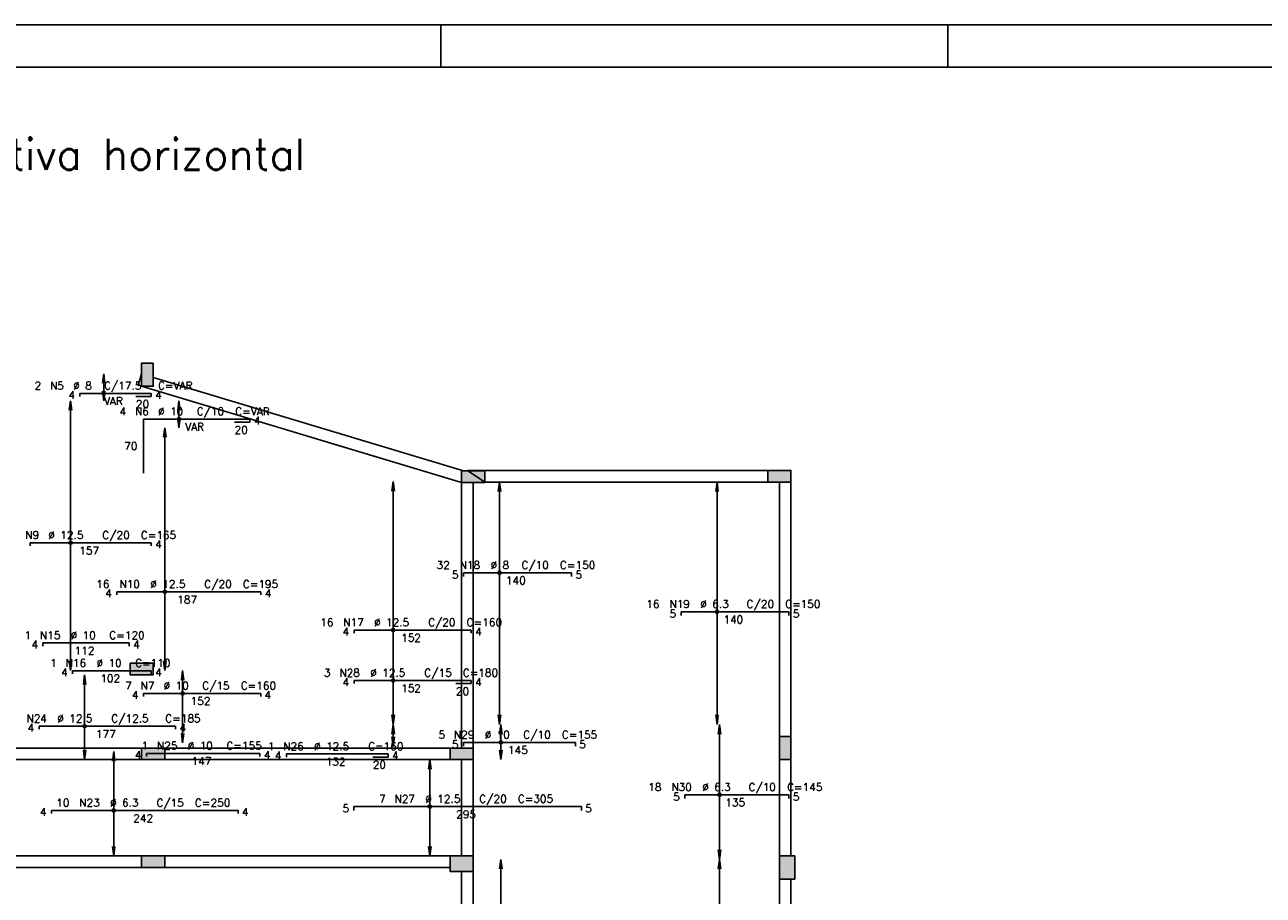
# Model space of a CAD drawing. Extents: x 0 to 119, y 0 to 84.
# Tile 7 of 14: x 23 to 52, y 64 to 84. Entities that reach past the tile are written whole.
import ezdxf

# ---------------------------------------------------------------- set-up
doc = ezdxf.new("R2010")
doc.units = 0
doc.header["$MEASUREMENT"] = 0
doc.linetypes.add('ESTILO_TQS_0002', pattern=[0.4, 0.1, -0.3])
for name, color, linetype in [('1', 1, 'CONTINUOUS'), ('2', 2, 'CONTINUOUS'), ('6', 6, 'CONTINUOUS'), ('7', 7, 'CONTINUOUS'), ('8', 8, 'CONTINUOUS'), ('9', 9, 'CONTINUOUS')]:
    doc.layers.add(name, color=color, linetype=linetype)
doc.styles.get("Standard").update_dxf_attribs({"font": 'ROMANS.SHX'})

msp = doc.modelspace()

# ---------------------------------------------------------------- linework, layer by layer
at = {"layer": '1', "linetype": 'Continuous'}
for p, q in [((0, 84.099998), (118.900002, 84.099998)), ((32.950001, 83.099998), (32.950001, 84.099998)), ((44.900002, 83.099998), (44.900002, 84.099998)), ((26.031077, 75.849364), (26.031077, 75.849364)), ((33.440168, 73.304087), (29.803805, 74.396279)), ((33.712895, 73.44045), (33.712895, 73.44045)), ((40.931077, 73.452553), (40.931077, 73.452553)), ((25.894714, 68.907098), (25.894714, 68.907098)), ((26.167441, 66.907098), (26.167441, 66.907098)), ((33.440168, 67.043462), (29.803805, 67.043462)), ((33.440168, 66.907098), (33.440168, 66.907098)), ((41.067441, 67.043462), (41.067441, 67.043462)), ((26.167441, 64.361644), (26.167441, 64.361644)), ((33.440168, 64.316189), (33.440168, 64.316189)), ((41.112895, 64.22528), (41.112895, 64.22528))]:
    msp.add_line(p, q, dxfattribs=at)
at = {"layer": '1', "linetype": 'ESTILO_TQS_0002'}
msp.add_line((31.824925, 68.635493), (31.824925, 67.598007), dxfattribs=at)
at = {"layer": '1', "linetype": 'Continuous'}
for points in [[(25.816059, 75.60044), (25.894714, 75.861579)], [(33.480349, 73.576814), (26.167441, 75.779435)], [(25.816059, 75.60044), (25.894714, 75.576749)], [(25.894714, 75.576749), (33.440168, 73.304087)], [(40.65835, 73.588916), (33.576532, 73.588916)], [(33.576532, 73.588916), (33.985623, 73.316189)], [(33.440168, 73.304087), (33.440168, 67.043462)], [(33.712895, 67.043462), (33.712895, 73.304087)], [(33.985623, 73.316189), (40.65835, 73.316189)], [(40.931077, 73.316189), (40.931077, 67.316189)], [(41.203805, 67.316189), (41.203805, 73.316189)], [(25.894714, 67.043462), (19.003805, 67.043462)], [(33.167441, 67.043462), (26.440168, 67.043462)], [(19.003805, 66.770735), (25.894714, 66.770735)], [(26.440168, 66.770735), (33.167441, 66.770735)], [(33.440168, 66.770735), (33.440168, 64.498007)], [(33.712895, 64.498007), (33.712895, 66.770735)], [(40.931077, 66.770735), (40.931077, 64.498007)], [(41.203805, 64.498007), (41.203805, 66.770735)], [(25.894714, 64.498007), (19.003805, 64.498007)], [(33.167441, 64.498007), (26.440168, 64.498007)], [(19.003805, 64.22528), (25.894714, 64.22528)], [(26.440168, 64.22528), (33.167441, 64.22528)], [(33.440168, 64.134371), (33.440168, 57.952553)], [(33.712895, 57.952553), (33.712895, 64.134371)], [(40.931077, 63.952553), (40.931077, 57.952553)], [(41.203805, 57.952553), (41.203805, 63.952553)]]:
    msp.add_lwpolyline(points, dxfattribs=at)
at = {"layer": '2', "linetype": 'Continuous'}
for p, q in [((25.000715, 75.870735), (24.97105, 75.645406)), ((25.000715, 75.234371), (25.000715, 75.870735)), ((25.000715, 75.870735), (25.03038, 75.645406)), ((25.000715, 75.870735), (25.000715, 75.870735)), ((25.000715, 75.234371), (24.97105, 75.459699)), ((25.000715, 75.234371), (25.03038, 75.459699)), ((24.218861, 75.234371), (24.189196, 75.009043)), ((24.218861, 68.870735), (24.218861, 75.234371)), ((24.218861, 75.234371), (24.248526, 75.009043)), ((24.218861, 75.234371), (24.218861, 75.234371)), ((25.000715, 75.234371), (25.000715, 75.234371)), ((26.7756, 75.234371), (26.745935, 75.009043)), ((26.7756, 74.598007), (26.7756, 75.234371)), ((26.7756, 75.234371), (26.805265, 75.009043)), ((26.7756, 75.234371), (26.7756, 75.234371)), ((26.7756, 74.598007), (26.745935, 74.823336)), ((26.7756, 74.598007), (26.805265, 74.823336)), ((26.441571, 74.598007), (26.411906, 74.372679)), ((26.441571, 68.870735), (26.441571, 74.598007)), ((26.441571, 74.598007), (26.471236, 74.372679)), ((26.441571, 74.598007), (26.441571, 74.598007)), ((26.7756, 74.598007), (26.7756, 74.598007)), ((31.824925, 73.32528), (31.79526, 73.099952)), ((31.824925, 67.598007), (31.824925, 73.32528)), ((31.824925, 73.32528), (31.85459, 73.099952)), ((31.824925, 73.32528), (31.824925, 73.32528)), ((34.334025, 73.316189), (34.30436, 73.090861)), ((34.334025, 67.598007), (34.334025, 73.316189)), ((34.334025, 73.316189), (34.36369, 73.090861)), ((34.334025, 73.316189), (34.334025, 73.316189)), ((39.461297, 73.316189), (39.431632, 73.090861)), ((39.461297, 67.598007), (39.461297, 73.316189)), ((39.461297, 73.316189), (39.490962, 73.090861)), ((39.461297, 73.316189), (39.461297, 73.316189)), ((24.218861, 68.870735), (24.189196, 69.096063)), ((24.218861, 68.870735), (24.248526, 69.096063)), ((26.441571, 68.870735), (26.411906, 69.096063)), ((26.441571, 68.870735), (26.471236, 69.096063)), ((24.218861, 68.870735), (24.218861, 68.870735)), ((24.551425, 68.770735), (24.52176, 68.545406)), ((24.551425, 66.770735), (24.551425, 68.770735)), ((24.551425, 68.770735), (24.58109, 68.545406)), ((24.551425, 68.770735), (24.551425, 68.770735)), ((26.441571, 68.870735), (26.441571, 68.870735)), ((26.861289, 68.870735), (26.831624, 68.645406)), ((26.861289, 67.164509), (26.861289, 68.870735)), ((26.861289, 68.870735), (26.890954, 68.645406)), ((26.861289, 68.870735), (26.861289, 68.870735)), ((31.824925, 67.598007), (31.79526, 67.823336)), ((31.824925, 67.598007), (31.85459, 67.823336)), ((34.334025, 67.598007), (34.30436, 67.823336)), ((34.334025, 67.598007), (34.36369, 67.823336)), ((39.461297, 67.598007), (39.431632, 67.823336)), ((39.461297, 67.598007), (39.490962, 67.823336)), ((31.824925, 67.598007), (31.79526, 67.372679)), ((31.824925, 67.598007), (31.824925, 67.598007)), ((31.824925, 67.080962), (31.824925, 67.598007)), ((31.824925, 67.598007), (31.85459, 67.372679)), ((31.824925, 67.598007), (31.824925, 67.598007)), ((34.334025, 67.598007), (34.334025, 67.598007)), ((34.364325, 67.598007), (34.33466, 67.372679)), ((34.364325, 66.770735), (34.364325, 67.598007)), ((34.364325, 67.598007), (34.39399, 67.372679)), ((34.364325, 67.598007), (34.364325, 67.598007)), ((39.461297, 67.598007), (39.461297, 67.598007)), ((39.521906, 67.598007), (39.492241, 67.372679)), ((39.521906, 64.416189), (39.521906, 67.598007)), ((39.521906, 67.598007), (39.551572, 67.372679)), ((39.521906, 67.598007), (39.521906, 67.598007)), ((26.861289, 67.164509), (26.831624, 67.389837)), ((26.861289, 67.164509), (26.890954, 67.389837)), ((26.861289, 67.164509), (26.861289, 67.164509)), ((31.824925, 67.080962), (31.79526, 67.30629)), ((31.824925, 67.080962), (31.85459, 67.30629)), ((24.551425, 66.770735), (24.52176, 66.996063)), ((24.551425, 66.770735), (24.58109, 66.996063)), ((25.236875, 66.961644), (25.207209, 66.736315)), ((25.236875, 64.498007), (25.236875, 66.961644)), ((25.236875, 66.961644), (25.26654, 66.736315)), ((25.236875, 66.961644), (25.236875, 66.961644)), ((31.824925, 67.080962), (31.824925, 67.080962)), ((34.364325, 66.770735), (34.33466, 66.996063)), ((34.364325, 66.770735), (34.39399, 66.996063)), ((24.551425, 66.770735), (24.551425, 66.770735)), ((32.689236, 66.770735), (32.659571, 66.545406)), ((32.689236, 64.498007), (32.689236, 66.770735)), ((32.689236, 66.770735), (32.718901, 66.545406)), ((32.689236, 66.770735), (32.689236, 66.770735)), ((34.364325, 66.770735), (34.364325, 66.770735)), ((25.236875, 64.498007), (25.207209, 64.723336)), ((25.236875, 64.498007), (25.26654, 64.723336)), ((32.689236, 64.498007), (32.659571, 64.723336)), ((32.689236, 64.498007), (32.718901, 64.723336)), ((39.521906, 64.416189), (39.492241, 64.641517)), ((39.521906, 64.416189), (39.551572, 64.641517)), ((25.236875, 64.498007), (25.236875, 64.498007)), ((32.689236, 64.498007), (32.689236, 64.498007)), ((34.364325, 64.416189), (34.33466, 64.190861)), ((34.364325, 57.952553), (34.364325, 64.416189)), ((34.364325, 64.416189), (34.39399, 64.190861)), ((34.364325, 64.416189), (34.364325, 64.416189)), ((39.521906, 64.416189), (39.492241, 64.190861)), ((39.521906, 64.416189), (39.521906, 64.416189)), ((39.521906, 57.952553), (39.521906, 64.416189)), ((39.521906, 64.416189), (39.551572, 64.190861)), ((39.521906, 64.416189), (39.521906, 64.416189))]:
    msp.add_line(p, q, dxfattribs=at)
for points in [[(26.167441, 76.122092), (25.894714, 76.122092), (25.894714, 75.576637), (26.167441, 75.576637), (26.167441, 76.122092)], [(41.203805, 73.316189), (41.203805, 73.588916), (40.65835, 73.588916), (40.65835, 73.316189), (41.203805, 73.316189)], [(33.985623, 73.304087), (33.985623, 73.576814), (33.440168, 73.576814), (33.440168, 73.304087), (33.985623, 73.304087)], [(25.621986, 69.043462), (25.621986, 68.770735), (26.167441, 68.770735), (26.167441, 69.043462), (25.621986, 69.043462)], [(40.931077, 66.770735), (41.203805, 66.770735), (41.203805, 67.316189), (40.931077, 67.316189), (40.931077, 66.770735)], [(26.440168, 66.770735), (26.440168, 67.043462), (25.894714, 67.043462), (25.894714, 66.770735), (26.440168, 66.770735)], [(33.712895, 66.770735), (33.712895, 67.043462), (33.167441, 67.043462), (33.167441, 66.770735), (33.712895, 66.770735)], [(26.440168, 64.22528), (26.440168, 64.498007), (25.894714, 64.498007), (25.894714, 64.22528), (26.440168, 64.22528)], [(33.712895, 64.134371), (33.712895, 64.498007), (33.167441, 64.498007), (33.167441, 64.134371), (33.712895, 64.134371)], [(40.931077, 63.952553), (41.294714, 63.952553), (41.294714, 64.498007), (40.931077, 64.498007), (40.931077, 63.952553)]]:
    msp.add_lwpolyline(points, dxfattribs=at)
for centre, radius in [((25.000715, 75.408007), 0.037841), ((25.000715, 75.408007), 0.018864), ((26.7756, 74.80028), 0.037841), ((26.7756, 74.80028), 0.018864), ((24.218861, 71.883059), 0.037841), ((24.218861, 71.883059), 0.018864), ((34.334025, 71.176489), 0.037841), ((34.334025, 71.176489), 0.018864), ((26.441571, 70.727161), 0.037841), ((26.441571, 70.727161), 0.018864), ((39.461297, 70.256587), 0.037841), ((39.461297, 70.256587), 0.018864), ((31.824925, 69.824418), 0.037841), ((31.824925, 69.824418), 0.018864), ((31.824925, 68.635493), 0.037841), ((31.824925, 68.635493), 0.018864), ((26.861289, 68.332817), 0.037841), ((26.861289, 68.332817), 0.018864), ((24.551425, 67.558444), 0.037841), ((24.551425, 67.558444), 0.018864), ((34.364325, 67.177098), 0.037841), ((34.364325, 67.177098), 0.018864), ((39.521906, 65.940533), 0.037841), ((39.521906, 65.940533), 0.018864), ((25.236875, 65.57028), 0.037841), ((25.236875, 65.57028), 0.018864), ((32.689236, 65.663462), 0.037841), ((32.689236, 65.663462), 0.018864)]:
    msp.add_circle(centre, radius, dxfattribs=at)
at = {"layer": '6', "linetype": 'Continuous'}
for p, q in [((24.440168, 75.33528), (24.440168, 75.408007)), ((24.440168, 75.408007), (26.121986, 75.408007)), ((26.121986, 75.408007), (26.121986, 75.33528)), ((26.121986, 75.33528), (25.75835, 75.33528)), ((25.940168, 73.527553), (25.940168, 74.80028)), ((25.940168, 74.80028), (28.446724, 74.80028)), ((28.446724, 74.80028), (28.446724, 74.727553)), ((28.446724, 74.727553), (28.083088, 74.727553)), ((23.267441, 71.810331), (23.267441, 71.883059)), ((23.267441, 71.883059), (26.121986, 71.883059)), ((26.121986, 71.883059), (26.121986, 71.810331)), ((33.485623, 71.085579), (33.485623, 71.176489)), ((33.485623, 71.176489), (36.031077, 71.176489)), ((36.031077, 71.176489), (36.031077, 71.085579)), ((25.30835, 70.654434), (25.30835, 70.727161)), ((25.30835, 70.727161), (28.70835, 70.727161)), ((28.70835, 70.727161), (28.70835, 70.654434)), ((38.612895, 70.165678), (38.612895, 70.256587)), ((38.612895, 70.256587), (41.15835, 70.256587)), ((41.15835, 70.256587), (41.15835, 70.165678)), ((30.903805, 69.751691), (30.903805, 69.824418)), ((30.903805, 69.824418), (33.667441, 69.824418)), ((33.667441, 69.824418), (33.667441, 69.751691)), ((23.56835, 69.448843), (23.56835, 69.52157)), ((23.56835, 69.52157), (25.604714, 69.52157)), ((25.604714, 69.52157), (25.604714, 69.448843)), ((24.267441, 68.793045), (24.267441, 68.865772)), ((24.267441, 68.865772), (26.121986, 68.865772)), ((26.121986, 68.865772), (26.121986, 68.793045)), ((30.903805, 68.562766), (30.903805, 68.635493)), ((30.903805, 68.635493), (33.667441, 68.635493)), ((33.667441, 68.635493), (33.667441, 68.562766)), ((25.940168, 68.26009), (25.940168, 68.332817)), ((25.940168, 68.332817), (28.703805, 68.332817)), ((28.703805, 68.332817), (28.703805, 68.26009)), ((33.667441, 68.562766), (33.303805, 68.562766)), ((23.478805, 67.485717), (23.478805, 67.558444)), ((23.478805, 67.558444), (26.696986, 67.558444)), ((26.696986, 67.558444), (26.696986, 67.485717)), ((33.485623, 67.086189), (33.485623, 67.177098)), ((33.485623, 67.177098), (36.121986, 67.177098)), ((36.121986, 67.177098), (36.121986, 67.086189)), ((26.010889, 66.843832), (26.010889, 66.916559)), ((26.010889, 66.916559), (28.683617, 66.916559)), ((28.683617, 66.916559), (28.683617, 66.843832)), ((29.307587, 66.830507), (29.307587, 66.903235)), ((29.307587, 66.903235), (31.707587, 66.903235)), ((31.707587, 66.903235), (31.707587, 66.830507)), ((31.707587, 66.830507), (31.34395, 66.830507)), ((38.703805, 65.849624), (38.703805, 65.940533)), ((38.703805, 65.940533), (41.15835, 65.940533)), ((41.15835, 65.940533), (41.15835, 65.849624)), ((23.770353, 65.497552), (23.770353, 65.57028)), ((23.770353, 65.57028), (28.170353, 65.57028)), ((28.170353, 65.57028), (28.170353, 65.497552)), ((30.901532, 65.572553), (30.901532, 65.663462)), ((30.901532, 65.663462), (36.265168, 65.663462)), ((36.265168, 65.663462), (36.265168, 65.572553))]:
    msp.add_line(p, q, dxfattribs=at)
at = {"layer": '8', "linetype": 'Continuous'}
msp.add_line((2.5, 83.099998), (117.900002, 83.099998), dxfattribs=at)
at = {"layer": '9', "linetype": 'Continuous'}
for points in [[(26.167441, 76.122092), (25.894714, 76.122092), (25.894714, 75.576637)], [(26.167441, 76.122092), (25.894714, 75.576637), (26.167441, 75.576637)], [(26.167441, 76.122092), (26.167441, 75.576637), (26.167441, 76.122092)], [(41.203805, 73.316189), (41.203805, 73.588916), (40.65835, 73.588916)], [(41.203805, 73.316189), (40.65835, 73.588916), (40.65835, 73.316189)], [(33.985623, 73.304087), (33.985623, 73.576814), (33.440168, 73.576814)], [(33.985623, 73.304087), (33.440168, 73.576814), (33.440168, 73.304087)], [(33.985623, 73.304087), (33.440168, 73.304087), (33.985623, 73.304087)], [(41.203805, 73.316189), (40.65835, 73.316189), (41.203805, 73.316189)], [(25.621986, 69.043462), (25.621986, 68.770735), (26.167441, 68.770735)], [(25.621986, 69.043462), (26.167441, 68.770735), (26.167441, 69.043462)], [(25.621986, 69.043462), (26.167441, 69.043462), (25.621986, 69.043462)], [(40.931077, 66.770735), (41.203805, 66.770735), (41.203805, 67.316189)], [(40.931077, 66.770735), (41.203805, 67.316189), (40.931077, 67.316189)], [(40.931077, 66.770735), (40.931077, 67.316189), (40.931077, 66.770735)], [(26.440168, 66.770735), (26.440168, 67.043462), (25.894714, 67.043462)], [(26.440168, 66.770735), (25.894714, 67.043462), (25.894714, 66.770735)], [(33.712895, 66.770735), (33.712895, 67.043462), (33.167441, 67.043462)], [(33.712895, 66.770735), (33.167441, 67.043462), (33.167441, 66.770735)], [(26.440168, 66.770735), (25.894714, 66.770735), (26.440168, 66.770735)], [(33.712895, 66.770735), (33.167441, 66.770735), (33.712895, 66.770735)], [(26.440168, 64.22528), (26.440168, 64.498007), (25.894714, 64.498007)], [(26.440168, 64.22528), (25.894714, 64.498007), (25.894714, 64.22528)], [(33.712895, 64.134371), (33.712895, 64.498007), (33.167441, 64.498007)], [(33.712895, 64.134371), (33.167441, 64.498007), (33.167441, 64.134371)], [(40.931077, 63.952553), (41.294714, 63.952553), (41.294714, 64.498007)], [(40.931077, 63.952553), (41.294714, 64.498007), (40.931077, 64.498007)], [(40.931077, 63.952553), (40.931077, 64.498007), (40.931077, 63.952553)], [(26.440168, 64.22528), (25.894714, 64.22528), (26.440168, 64.22528)], [(33.712895, 64.134371), (33.167441, 64.134371), (33.712895, 64.134371)]]:
    msp.add_solid(points, dxfattribs=at)

# ---------------------------------------------------------------- texts
at = {"layer": '2', "linetype": 'Continuous'}
for s, p in [('2', (23.371986, 75.498916)), ('N5', (23.735623, 75.498916)), ('%%c 8', (24.281077, 75.498916)), ('C/17.5', (25.00835, 75.498916)), ('C=VAR', (26.281077, 75.498916)), ('4', (24.167441, 75.280735)), ('4', (26.212895, 75.280735)), ('VAR', (25.00835, 75.13528)), ('4', (25.375265, 74.891189)), ('N6', (25.738901, 74.891189)), ('20', (25.75835, 75.062553)), ('%%c 10', (26.284355, 74.891189)), ('C/10', (27.193446, 74.891189)), ('C=VAR', (28.102537, 74.891189)), ('4', (28.537634, 74.673007)), ('VAR', (26.920719, 74.527553)), ('20', (28.083088, 74.454825)), ('70', (25.485623, 74.073007)), ('N9', (23.149259, 71.973968)), ('%%c 12.5', (23.694714, 71.973968)), ('C/20', (24.967441, 71.973968)), ('C=165', (25.876532, 71.973968)), ('4', (26.212895, 71.755786)), ('157', (24.421986, 71.610331)), ('32', (32.849259, 71.267398)), ('N18', (33.394714, 71.267398)), ('%%c 8', (34.121986, 71.267398)), ('C/10', (34.849259, 71.267398)), ('C=150', (35.75835, 71.267398)), ('16', (24.826532, 70.81807)), ('N10', (25.371986, 70.81807)), ('%%c 12.5', (26.099259, 70.81807)), ('C/20', (27.371986, 70.81807)), ('C=195', (28.281077, 70.81807)), ('5', (33.212895, 71.040125)), ('140', (34.485623, 70.903761)), ('5', (36.121986, 71.040125)), ('4', (25.035623, 70.599889)), ('4', (28.799259, 70.599889)), ('187', (26.735623, 70.454434)), ('16', (37.794714, 70.347496)), ('N19', (38.340168, 70.347496)), ('%%c 6.3', (39.067441, 70.347496)), ('C/20', (40.15835, 70.347496)), ('C=150', (41.067441, 70.347496)), ('16', (30.103805, 69.915327)), ('N17', (30.649259, 69.915327)), ('%%c 12.5', (31.376532, 69.915327)), ('C/20', (32.649259, 69.915327)), ('C=160', (33.55835, 69.915327)), ('5', (38.340168, 70.120223)), ('140', (39.612895, 69.98386)), ('5', (41.249259, 70.120223)), ('1', (23.131986, 69.612479)), ('N15', (23.495623, 69.612479)), ('%%c 10', (24.222895, 69.612479)), ('C=120', (25.131986, 69.612479)), ('4', (30.631077, 69.697145)), ('4', (33.75835, 69.697145)), ('4', (23.295623, 69.394297)), ('4', (25.695623, 69.394297)), ('152', (32.012895, 69.551691)), ('112', (24.313805, 69.248843)), ('1', (23.740168, 68.956681)), ('4', (23.994714, 68.7385)), ('N16', (24.103805, 68.956681)), ('%%c 10', (24.831077, 68.956681)), ('C=110', (25.740168, 68.956681)), ('4', (26.212895, 68.7385)), ('%%c 12.5', (31.285623, 68.726402)), ('C/15', (32.55835, 68.726402)), ('102', (24.921986, 68.593045)), ('3', (30.194714, 68.726402)), ('N28', (30.55835, 68.726402)), ('4', (30.631077, 68.50822)), ('C=180', (33.467441, 68.726402)), ('4', (33.75835, 68.50822)), ('7', (25.503805, 68.423726)), ('4', (25.667441, 68.205544)), ('N7', (25.867441, 68.423726)), ('%%c 10', (26.412895, 68.423726)), ('C/15', (27.321986, 68.423726)), ('C=160', (28.231077, 68.423726)), ('4', (28.794714, 68.205544)), ('152', (32.012895, 68.362766)), ('20', (33.303805, 68.290038)), ('152', (27.049259, 68.06009)), ('N24', (23.178805, 67.649353)), ('%%c 12.5', (23.906077, 67.649353)), ('C/12.5', (25.178805, 67.649353)), ('C=185', (26.451532, 67.649353)), ('4', (23.206077, 67.431172)), ('177', (24.815168, 67.285717)), ('4', (26.787895, 67.431172)), ('%%c 10', (33.985623, 67.268007)), ('C/10', (34.894714, 67.268007)), ('1', (25.892707, 67.007468)), ('N25', (26.256344, 67.007468)), ('%%c 10', (26.983616, 67.007468)), ('C=155', (27.892707, 67.007468)), ('1', (28.871223, 66.994144)), ('N26', (29.234859, 66.994144)), ('%%c 12.5', (29.962132, 66.994144)), ('C=160', (31.234859, 66.994144)), ('5', (32.894714, 67.268007)), ('5', (33.212895, 67.040735)), ('N29', (33.25835, 67.268007)), ('C=155', (35.803805, 67.268007)), ('5', (36.212895, 67.040735)), ('4', (25.738162, 66.789286)), ('4', (28.774526, 66.789286)), ('4', (29.034859, 66.775962)), ('4', (31.798496, 66.775962)), ('145', (34.531077, 66.904371)), ('147', (27.074526, 66.643832)), ('132', (30.234859, 66.630507)), ('20', (31.34395, 66.55778)), ('18', (37.840168, 66.031442)), ('N30', (38.385623, 66.031442)), ('%%c 6.3', (39.112895, 66.031442)), ('C/10', (40.203805, 66.031442)), ('C=145', (41.112895, 66.031442)), ('10', (23.879444, 65.661189)), ('N23', (24.424898, 65.661189)), ('%%c 6.3', (25.152171, 65.661189)), ('C/15', (26.24308, 65.661189)), ('C=250', (27.152171, 65.661189)), ('5', (30.628805, 65.527098)), ('7', (31.492441, 65.754371)), ('N27', (31.856077, 65.754371)), ('%%c 12.5', (32.58335, 65.754371)), ('C/20', (33.856077, 65.754371)), ('C=305', (34.765168, 65.754371)), ('5', (36.356077, 65.527098)), ('5', (38.431077, 65.804169)), ('135', (39.65835, 65.667806)), ('5', (41.249259, 65.804169)), ('4', (23.497626, 65.443007)), ('242', (25.697626, 65.297552)), ('4', (28.261262, 65.443007)), ('295', (33.310623, 65.390735))]:
    msp.add_text(s, height=0.181818, dxfattribs=at).set_placement(p)
at = {"layer": '7', "linetype": 'Continuous'}
msp.add_text('NIVEL PATAMAR 02 - Armadura negativa horizontal', height=0.727273, dxfattribs=at).set_placement((4.349259, 80.679825))

doc.saveas('drawing.dxf')
